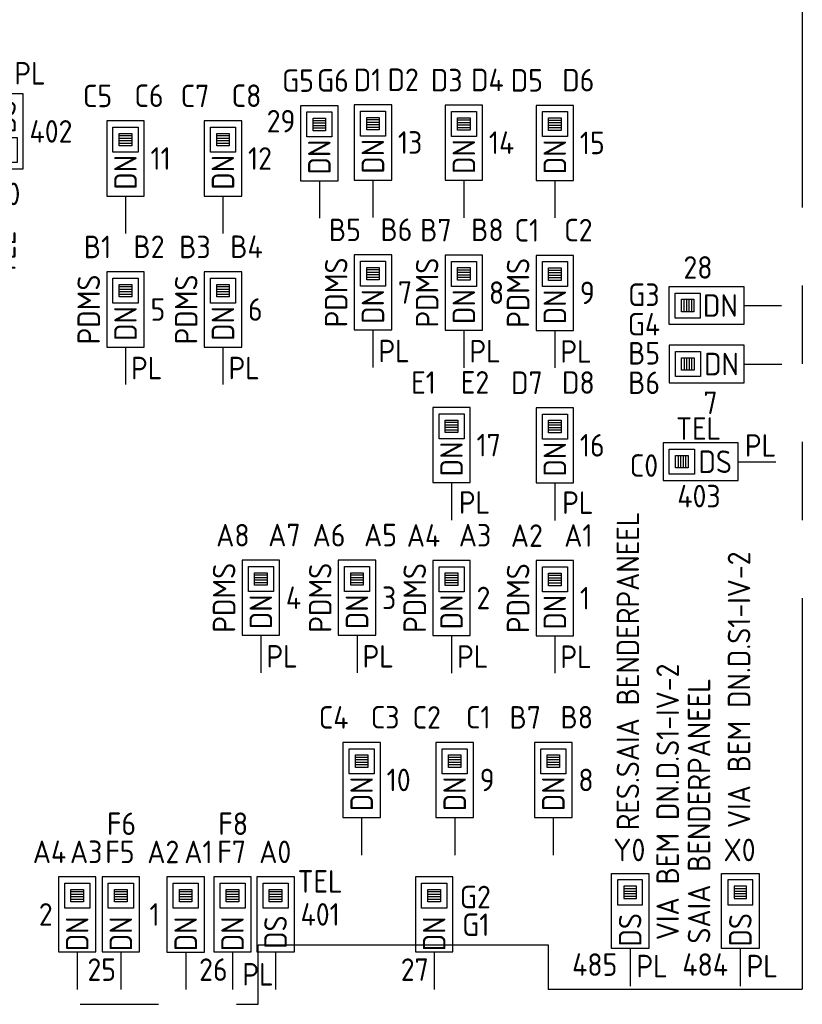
# Model space of a CAD drawing. Header units: millimetres. Extents: x 4336 to 79204, y -9688 to 63134.
# Tile 13 of 38: x 34466 to 40720, y 7797 to 15666. Entities that reach past the tile are written whole.
import ezdxf
from ezdxf.enums import TextEntityAlignment as Align

# ---------------------------------------------------------------- set-up
doc = ezdxf.new("R2010")
doc.units = ezdxf.units.MM
doc.header["$LTSCALE"] = 100
doc.linetypes.add('B0801', pattern=[62.5, 31.25, -6.25, 6.25, -6.25, 6.25, -6.25])
doc.layers.get('0').update_dxf_attribs({"linetype": 'CONTINUOUS'})
for name, color, linetype in [('DBTA GRO_ATTRIB', 2, 'CONTINUOUS'), ('EB6441--_ATTRIB', 2, 'CONTINUOUS'), ('EB6445--_ATTRIB', 2, 'CONTINUOUS'), ('EL631005_KSTSCH', 6, 'B0801'), ('EL6441--_DATACOM', 3, 'CONTINUOUS'), ('EL6445--_DATANET', 3, 'CONTINUOUS')]:
    doc.layers.add(name, color=color, linetype=linetype)
doc.styles.add('NORATT', font='isocp.shx')

# ---------------------------------------------------------------- blocks, each defined once
blk = doc.blocks.new('EA644502')
for p, q in [((-1.5, 6), (-1.5, 0)), ((1.5, 6), (-1.5, 6)), ((1.5, 0), (1.5, 6)), ((-1.5, 0), (1.5, 0))]:
    blk.add_line(p, q)
at = {"color": 1}
for p, q in [((-1, 5.5), (1, 5.5)), ((-1, 3.5), (-1, 5.5)), ((-0.5, 5), (0.5, 5)), ((-0.5, 4), (-0.5, 5)), ((0.5, 4.8), (-0.5, 4.8)), ((0.5, 5), (0.5, 4)), ((1, 5.5), (1, 3.5)), ((0.5, 4.6), (-0.5, 4.6)), ((0.5, 4.4), (-0.5, 4.4)), ((0.5, 4.2), (-0.5, 4.2)), ((0.5, 4), (-0.5, 4)), ((1, 3.5), (-1, 3.5))]:
    blk.add_line(p, q, dxfattribs=at)
at = {"color": 2}
blk.add_line((0, 0), (0, -3), dxfattribs=at)
at = {"style": 'NORATT', "flags": 8}
for tag, p in [('NUMMERA', (-1.5, 8)), ('NUMMERB', (1.5, 8))]:
    blk.add_attdef(tag, text='', height=1.8, rotation=90, dxfattribs=at).set_placement(p, align=Align.MIDDLE_CENTER)
blk.add_attdef('CODE', text='', height=1.8, rotation=90, dxfattribs=at).set_placement((0, 0.5), align=Align.MIDDLE_LEFT)
at = {"style": 'NORATT', "flags": 9}
for tag, p in [('VERD', (0, 4)), ('PATCHSTR', (0, 4)), ('PANEEL', (0, 4)), ('NUMMER', (6, 3)), ('HOOGTE', (-3, 2)), ('TYPE', (0, -2.5)), ('FABR', (0, -2.5)), ('PCODE', (0, -3)), ('PVERS', (0, -3)), ('PDATE', (0, -3))]:
    blk.add_attdef(tag, text='', height=1.8, dxfattribs=at).set_placement(p, align=Align.BOTTOM_LEFT)
for tag, p in [('NUMMERAP', (8, 1.5)), ('NUMMERBP', (8, -1.5))]:
    blk.add_attdef(tag, text='', height=1.8, dxfattribs=at).set_placement(p, align=Align.MIDDLE_CENTER)

msp = doc.modelspace()

# ---------------------------------------------------------------- linework, layer by layer
at = {"layer": 'EL631005_KSTSCH'}
for p, q in [((36372.3, 8271.2), (38690.8, 8271.2)), ((38690.8, 8271.2), (38690.8, 7916.2))]:
    msp.add_line(p, q, dxfattribs=at)
for points in [[(30625, 23550.7), (30625, 23550.7), (30625, 20824.9), (31200, 20824.9), (31200, 7796.6), (36372.3, 7796.6), (36372.3, 8271.2)], [(40720.3, 23541.4), (40720.3, 7916.3), (38690.8, 7916.2)]]:
    msp.add_lwpolyline(points, dxfattribs=at)

# ---------------------------------------------------------------- block references
at = {"layer": 'EL6441--_DATACOM'}
ref = msp.add_blockref('EA644502', (34345.2, 15073.6), dxfattribs=dict(at, xscale=100, yscale=100, zscale=100, rotation=180))
ref.add_attrib('CODE', 'DS', dxfattribs={"layer": 'EB6445--_ATTRIB', "color": 1, "height": 180, "rotation": 90, "style": 'NORATT', "flags": 8}).set_placement((34345.2, 15023.6), align=Align.MIDDLE_RIGHT)
ref.add_attrib('NUMMERA', 'B0', dxfattribs={"layer": 'DBTA GRO_ATTRIB', "color": 1, "height": 180, "style": 'NORATT', "flags": 8}).set_placement((34347.6, 14273.6), align=Align.MIDDLE_CENTER)
ref.add_attrib('HOOGTE', 'PL', dxfattribs={"layer": 'EB6445--_ATTRIB', "color": 1, "height": 180, "style": 'NORATT', "flags": 8}).set_placement((34423.7, 15093.9), align=Align.BOTTOM_LEFT)
ref.add_attrib('FABR', 'TEL', dxfattribs={"layer": 'EB6445--_ATTRIB', "color": 1, "height": 180, "rotation": 90, "style": 'NORATT', "flags": 8}).set_placement((34343.5, 13799.9), align=Align.MIDDLE_CENTER)
ref.add_attrib('TYPE', '402', dxfattribs={"layer": 'EB6445--_ATTRIB', "color": 1, "height": 180, "style": 'NORATT', "flags": 8}).set_placement((34545.2, 14773.6), align=Align.MIDDLE_LEFT)
ref = msp.add_blockref('EA644502', (36861, 14379), dxfattribs=dict(at, xscale=100, yscale=100, zscale=100))
ref.add_attrib('CODE', 'DN', dxfattribs={"layer": 'EB6441--_ATTRIB', "color": 1, "height": 180, "rotation": 90, "style": 'NORATT', "flags": 8}).set_placement((36861, 14429), align=Align.MIDDLE_LEFT)
ref.add_attrib('NUMMERA', 'G5', dxfattribs={"layer": 'EB6441--_ATTRIB', "color": 1, "height": 180, "style": 'NORATT', "flags": 8}).set_placement((36690.2, 15179), align=Align.MIDDLE_CENTER)
ref.add_attrib('NUMMERB', 'G6', dxfattribs={"layer": 'EB6441--_ATTRIB', "color": 1, "height": 180, "style": 'NORATT', "flags": 8}).set_placement((36969, 15180.6), align=Align.MIDDLE_CENTER)
ref.add_attrib('TYPE', '29', dxfattribs={"layer": 'EB6441--_ATTRIB', "color": 1, "height": 180, "style": 'NORATT', "flags": 8}).set_placement((36440.1, 14855), align=Align.MIDDLE_LEFT)
ref = msp.add_blockref('EA644502', (37289.2, 14384.7), dxfattribs=dict(at, xscale=100, yscale=100, zscale=100))
ref.add_attrib('CODE', 'DN', dxfattribs={"layer": 'EB6441--_ATTRIB', "color": 1, "height": 180, "rotation": 90, "style": 'NORATT', "flags": 8}).set_placement((37289.2, 14434.7), align=Align.MIDDLE_LEFT)
ref.add_attrib('NUMMERA', 'D1', dxfattribs={"layer": 'EB6441--_ATTRIB', "color": 1, "height": 180, "style": 'NORATT', "flags": 8}).set_placement((37246.4, 15184.7), align=Align.MIDDLE_CENTER)
ref.add_attrib('NUMMERB', 'D2', dxfattribs={"layer": 'EB6441--_ATTRIB', "color": 1, "height": 180, "style": 'NORATT', "flags": 8}).set_placement((37530.8, 15186.2), align=Align.MIDDLE_CENTER)
ref.add_attrib('TYPE', '13', dxfattribs={"layer": 'EB6441--_ATTRIB', "color": 1, "height": 180, "style": 'NORATT', "flags": 8}).set_placement((37489.2, 14684.7), align=Align.MIDDLE_LEFT)
ref = msp.add_blockref('EA644502', (38016, 14383), dxfattribs=dict(at, xscale=100, yscale=100, zscale=100))
ref.add_attrib('CODE', 'DN', dxfattribs={"layer": 'EB6441--_ATTRIB', "color": 1, "height": 180, "rotation": 90, "style": 'NORATT', "flags": 8}).set_placement((38016, 14433), align=Align.MIDDLE_LEFT)
ref.add_attrib('NUMMERA', 'D3', dxfattribs={"layer": 'EB6441--_ATTRIB', "color": 1, "height": 180, "style": 'NORATT', "flags": 8}).set_placement((37878.8, 15183), align=Align.MIDDLE_CENTER)
ref.add_attrib('NUMMERB', 'D4', dxfattribs={"layer": 'EB6441--_ATTRIB', "color": 1, "height": 180, "style": 'NORATT', "flags": 8}).set_placement((38203.9, 15184.5), align=Align.MIDDLE_CENTER)
ref.add_attrib('TYPE', '14', dxfattribs={"layer": 'EB6441--_ATTRIB', "color": 1, "height": 180, "style": 'NORATT', "flags": 8}).set_placement((38216, 14683), align=Align.MIDDLE_LEFT)
ref = msp.add_blockref('EA644502', (38742.9, 14381.3), dxfattribs=dict(at, xscale=100, yscale=100, zscale=100))
ref.add_attrib('CODE', 'DN', dxfattribs={"layer": 'EB6441--_ATTRIB', "color": 1, "height": 180, "rotation": 90, "style": 'NORATT', "flags": 8}).set_placement((38742.9, 14431.3), align=Align.MIDDLE_LEFT)
ref.add_attrib('NUMMERA', 'D5', dxfattribs={"layer": 'EB6441--_ATTRIB', "color": 1, "height": 180, "style": 'NORATT', "flags": 8}).set_placement((38519.2, 15181.3), align=Align.MIDDLE_CENTER)
ref.add_attrib('NUMMERB', 'D6', dxfattribs={"layer": 'EB6441--_ATTRIB', "color": 1, "height": 180, "style": 'NORATT', "flags": 8}).set_placement((38930.7, 15182.9), align=Align.MIDDLE_CENTER)
ref.add_attrib('TYPE', '15', dxfattribs={"layer": 'EB6441--_ATTRIB', "color": 1, "height": 180, "style": 'NORATT', "flags": 8}).set_placement((38942.9, 14681.3), align=Align.MIDDLE_LEFT)
ref = msp.add_blockref('EA644502', (35312, 14256.9), dxfattribs=dict(at, xscale=100, yscale=100, zscale=100))
ref.add_attrib('CODE', 'DN', dxfattribs={"layer": 'DBTA GRO_ATTRIB', "color": 1, "height": 180, "rotation": 90, "style": 'NORATT', "flags": 8}).set_placement((35312, 14306.9), align=Align.MIDDLE_LEFT)
ref.add_attrib('NUMMERA', 'C5', dxfattribs={"layer": 'DBTA GRO_ATTRIB', "color": 1, "height": 180, "style": 'NORATT', "flags": 8}).set_placement((35088.3, 15056.9), align=Align.MIDDLE_CENTER)
ref.add_attrib('NUMMERB', 'C6', dxfattribs={"layer": 'DBTA GRO_ATTRIB', "color": 1, "height": 180, "style": 'NORATT', "flags": 8}).set_placement((35499.8, 15058.5), align=Align.MIDDLE_CENTER)
ref.add_attrib('TYPE', '11', dxfattribs={"layer": 'DBTA GRO_ATTRIB', "color": 1, "height": 180, "style": 'NORATT', "flags": 8}).set_placement((35512, 14556.9), align=Align.MIDDLE_LEFT)
ref = msp.add_blockref('EA644502', (36090.9, 14256.9), dxfattribs=dict(at, xscale=100, yscale=100, zscale=100))
ref.add_attrib('CODE', 'DN', dxfattribs={"layer": 'DBTA GRO_ATTRIB', "color": 1, "height": 180, "rotation": 90, "style": 'NORATT', "flags": 8}).set_placement((36090.9, 14306.9), align=Align.MIDDLE_LEFT)
ref.add_attrib('NUMMERA', 'C7', dxfattribs={"layer": 'DBTA GRO_ATTRIB', "color": 1, "height": 180, "style": 'NORATT', "flags": 8}).set_placement((35867.2, 15056.9), align=Align.MIDDLE_CENTER)
ref.add_attrib('NUMMERB', 'C8', dxfattribs={"layer": 'DBTA GRO_ATTRIB', "color": 1, "height": 180, "style": 'NORATT', "flags": 8}).set_placement((36278.7, 15058.5), align=Align.MIDDLE_CENTER)
ref.add_attrib('TYPE', '12', dxfattribs={"layer": 'DBTA GRO_ATTRIB', "color": 1, "height": 180, "style": 'NORATT', "flags": 8}).set_placement((36290.9, 14556.9), align=Align.MIDDLE_LEFT)
ref = msp.add_blockref('EA644502', (37289.2, 13186.2), dxfattribs=dict(at, xscale=100, yscale=100, zscale=100))
ref.add_attrib('CODE', 'DN', dxfattribs={"layer": 'EB6441--_ATTRIB', "color": 1, "height": 180, "rotation": 90, "style": 'NORATT', "flags": 8}).set_placement((37289.2, 13235.2), align=Align.MIDDLE_LEFT)
ref.add_attrib('NUMMERA', 'B5', dxfattribs={"layer": 'EB6441--_ATTRIB', "color": 1, "height": 180, "style": 'NORATT', "flags": 8}).set_placement((37065.5, 13986.2), align=Align.MIDDLE_CENTER)
ref.add_attrib('NUMMERB', 'B6', dxfattribs={"layer": 'EB6441--_ATTRIB', "color": 1, "height": 180, "style": 'NORATT', "flags": 8}).set_placement((37477, 13987.7), align=Align.MIDDLE_CENTER)
ref.add_attrib('HOOGTE', 'PL', dxfattribs={"layer": 'EB6441--_ATTRIB', "color": 1, "height": 180, "style": 'NORATT', "flags": 8}).set_placement((37333.7, 12874.1), align=Align.BOTTOM_LEFT)
ref.add_attrib('FABR', 'PDMS', dxfattribs={"layer": 'EB6441--_ATTRIB', "color": 1, "height": 180, "rotation": 90, "style": 'NORATT', "flags": 8}).set_placement((37139.2, 13486.2), align=Align.BOTTOM_CENTER)
ref.add_attrib('TYPE', '7', dxfattribs={"layer": 'EB6441--_ATTRIB', "color": 1, "height": 180, "style": 'NORATT', "flags": 8}).set_placement((37489.2, 13486.2), align=Align.MIDDLE_LEFT)
ref = msp.add_blockref('EA644502', (38016, 13184.5), dxfattribs=dict(at, xscale=100, yscale=100, zscale=100))
ref.add_attrib('CODE', 'DN', dxfattribs={"layer": 'EB6441--_ATTRIB', "color": 1, "height": 180, "rotation": 90, "style": 'NORATT', "flags": 8}).set_placement((38016, 13233.5), align=Align.MIDDLE_LEFT)
ref.add_attrib('NUMMERA', 'B7', dxfattribs={"layer": 'EB6441--_ATTRIB', "color": 1, "height": 180, "style": 'NORATT', "flags": 8}).set_placement((37792.3, 13984.5), align=Align.MIDDLE_CENTER)
ref.add_attrib('NUMMERB', 'B8', dxfattribs={"layer": 'EB6441--_ATTRIB', "color": 1, "height": 180, "style": 'NORATT', "flags": 8}).set_placement((38203.9, 13986.1), align=Align.MIDDLE_CENTER)
ref.add_attrib('HOOGTE', 'PL', dxfattribs={"layer": 'EB6441--_ATTRIB', "color": 1, "height": 180, "style": 'NORATT', "flags": 8}).set_placement((38060.5, 12872.4), align=Align.BOTTOM_LEFT)
ref.add_attrib('FABR', 'PDMS', dxfattribs={"layer": 'EB6441--_ATTRIB', "color": 1, "height": 180, "rotation": 90, "style": 'NORATT', "flags": 8}).set_placement((37866, 13484.5), align=Align.BOTTOM_CENTER)
ref.add_attrib('TYPE', '8', dxfattribs={"layer": 'EB6441--_ATTRIB', "color": 1, "height": 180, "style": 'NORATT', "flags": 8}).set_placement((38216, 13484.5), align=Align.MIDDLE_LEFT)
ref = msp.add_blockref('EA644502', (38742.9, 13182.8), dxfattribs=dict(at, xscale=100, yscale=100, zscale=100))
ref.add_attrib('CODE', 'DN', dxfattribs={"layer": 'EB6441--_ATTRIB', "color": 1, "height": 180, "rotation": 90, "style": 'NORATT', "flags": 8}).set_placement((38742.9, 13231.9), align=Align.MIDDLE_LEFT)
ref.add_attrib('NUMMERA', 'C1', dxfattribs={"layer": 'EB6441--_ATTRIB', "color": 1, "height": 180, "style": 'NORATT', "flags": 8}).set_placement((38519.2, 13982.8), align=Align.MIDDLE_CENTER)
ref.add_attrib('NUMMERB', 'C2', dxfattribs={"layer": 'EB6441--_ATTRIB', "color": 1, "height": 180, "style": 'NORATT', "flags": 8}).set_placement((38930.7, 13984.4), align=Align.MIDDLE_CENTER)
ref.add_attrib('HOOGTE', 'PL', dxfattribs={"layer": 'EB6441--_ATTRIB', "color": 1, "height": 180, "style": 'NORATT', "flags": 8}).set_placement((38787.3, 12870.7), align=Align.BOTTOM_LEFT)
ref.add_attrib('FABR', 'PDMS', dxfattribs={"layer": 'EB6441--_ATTRIB', "color": 1, "height": 180, "rotation": 90, "style": 'NORATT', "flags": 8}).set_placement((38592.9, 13482.8), align=Align.BOTTOM_CENTER)
ref.add_attrib('TYPE', '9', dxfattribs={"layer": 'EB6441--_ATTRIB', "color": 1, "height": 180, "style": 'NORATT', "flags": 8}).set_placement((38942.9, 13482.8), align=Align.MIDDLE_LEFT)
ref = msp.add_blockref('EA644502', (35312, 13049.8), dxfattribs=dict(at, xscale=100, yscale=100, zscale=100))
ref.add_attrib('CODE', 'DN', dxfattribs={"layer": 'EB6441--_ATTRIB', "color": 1, "height": 180, "rotation": 90, "style": 'NORATT', "flags": 8}).set_placement((35312, 13098.9), align=Align.MIDDLE_LEFT)
ref.add_attrib('NUMMERA', 'B1', dxfattribs={"layer": 'EB6441--_ATTRIB', "color": 1, "height": 180, "style": 'NORATT', "flags": 8}).set_placement((35088.3, 13849.8), align=Align.MIDDLE_CENTER)
ref.add_attrib('NUMMERB', 'B2', dxfattribs={"layer": 'EB6441--_ATTRIB', "color": 1, "height": 180, "style": 'NORATT', "flags": 8}).set_placement((35499.8, 13851.4), align=Align.MIDDLE_CENTER)
ref.add_attrib('HOOGTE', 'PL', dxfattribs={"layer": 'EB6441--_ATTRIB', "color": 1, "height": 180, "style": 'NORATT', "flags": 8}).set_placement((35356.5, 12737.8), align=Align.BOTTOM_LEFT)
ref.add_attrib('FABR', 'PDMS', dxfattribs={"layer": 'EB6441--_ATTRIB', "color": 1, "height": 180, "rotation": 90, "style": 'NORATT', "flags": 8}).set_placement((35162, 13349.8), align=Align.BOTTOM_CENTER)
ref.add_attrib('TYPE', '5', dxfattribs={"layer": 'EB6441--_ATTRIB', "color": 1, "height": 180, "style": 'NORATT', "flags": 8}).set_placement((35512, 13349.8), align=Align.MIDDLE_LEFT)
ref = msp.add_blockref('EA644502', (36090.9, 13049.8), dxfattribs=dict(at, xscale=100, yscale=100, zscale=100))
ref.add_attrib('CODE', 'DN', dxfattribs={"layer": 'EB6441--_ATTRIB', "color": 1, "height": 180, "rotation": 90, "style": 'NORATT', "flags": 8}).set_placement((36090.9, 13098.9), align=Align.MIDDLE_LEFT)
ref.add_attrib('NUMMERA', 'B3', dxfattribs={"layer": 'EB6441--_ATTRIB', "color": 1, "height": 180, "style": 'NORATT', "flags": 8}).set_placement((35867.2, 13849.8), align=Align.MIDDLE_CENTER)
ref.add_attrib('NUMMERB', 'B4', dxfattribs={"layer": 'EB6441--_ATTRIB', "color": 1, "height": 180, "style": 'NORATT', "flags": 8}).set_placement((36278.7, 13851.4), align=Align.MIDDLE_CENTER)
ref.add_attrib('HOOGTE', 'PL', dxfattribs={"layer": 'EB6441--_ATTRIB', "color": 1, "height": 180, "style": 'NORATT', "flags": 8}).set_placement((36135.3, 12737.8), align=Align.BOTTOM_LEFT)
ref.add_attrib('FABR', 'PDMS', dxfattribs={"layer": 'EB6441--_ATTRIB', "color": 1, "height": 180, "rotation": 90, "style": 'NORATT', "flags": 8}).set_placement((35940.9, 13349.8), align=Align.BOTTOM_CENTER)
ref.add_attrib('TYPE', '6', dxfattribs={"layer": 'EB6441--_ATTRIB', "color": 1, "height": 180, "style": 'NORATT', "flags": 8}).set_placement((36290.9, 13349.8), align=Align.MIDDLE_LEFT)
ref = msp.add_blockref('EA644502', (40254.6, 13381.6), dxfattribs=dict(at, xscale=100, yscale=100, zscale=100, rotation=90))
ref.add_attrib('CODE', 'DN', dxfattribs={"layer": 'DBTA GRO_ATTRIB', "color": 1, "height": 180, "style": 'NORATT', "flags": 8}).set_placement((40204.6, 13381.6), align=Align.MIDDLE_RIGHT)
ref.add_attrib('NUMMERA', 'G3', dxfattribs={"layer": 'DBTA GRO_ATTRIB', "color": 1, "height": 180, "style": 'NORATT', "flags": 8}).set_placement((39454.6, 13467.9), align=Align.MIDDLE_CENTER)
ref.add_attrib('NUMMERB', 'G4', dxfattribs={"layer": 'DBTA GRO_ATTRIB', "color": 1, "height": 180, "style": 'NORATT', "flags": 8}).set_placement((39454.6, 13232.2), align=Align.MIDDLE_CENTER)
ref.add_attrib('TYPE', '28', dxfattribs={"layer": 'DBTA GRO_ATTRIB', "color": 1, "height": 180, "style": 'NORATT', "flags": 8}).set_placement((39770.4, 13686), align=Align.MIDDLE_LEFT)
ref = msp.add_blockref('EA644502', (40256.1, 12913.7), dxfattribs=dict(at, xscale=100, yscale=100, zscale=100, rotation=90))
ref.add_attrib('CODE', 'DN', dxfattribs={"layer": 'DBTA GRO_ATTRIB', "color": 1, "height": 180, "style": 'NORATT', "flags": 8}).set_placement((40214.2, 12913.7), align=Align.MIDDLE_RIGHT)
ref.add_attrib('NUMMERA', 'B5', dxfattribs={"layer": 'DBTA GRO_ATTRIB', "color": 1, "height": 180, "style": 'NORATT', "flags": 8}).set_placement((39456.1, 13000), align=Align.MIDDLE_CENTER)
ref.add_attrib('NUMMERB', 'B6', dxfattribs={"layer": 'DBTA GRO_ATTRIB', "color": 1, "height": 180, "style": 'NORATT', "flags": 8}).set_placement((39456.1, 12764.3), align=Align.MIDDLE_CENTER)
ref.add_attrib('TYPE', '7', dxfattribs={"layer": 'DBTA GRO_ATTRIB', "color": 1, "height": 180, "style": 'NORATT', "flags": 8}).set_placement((39930.1, 12604.3), align=Align.MIDDLE_LEFT)
ref = msp.add_blockref('EA644502', (37917.2, 11966.1), dxfattribs=dict(at, xscale=100, yscale=100, zscale=100))
ref.add_attrib('CODE', 'DN', dxfattribs={"layer": 'EB6441--_ATTRIB', "color": 1, "height": 180, "rotation": 90, "style": 'NORATT', "flags": 8}).set_placement((37917.2, 12016.1), align=Align.MIDDLE_LEFT)
ref.add_attrib('NUMMERA', 'E1', dxfattribs={"layer": 'EB6441--_ATTRIB', "color": 1, "height": 180, "style": 'NORATT', "flags": 8}).set_placement((37693.4, 12766.1), align=Align.MIDDLE_CENTER)
ref.add_attrib('NUMMERB', 'E2', dxfattribs={"layer": 'EB6441--_ATTRIB', "color": 1, "height": 180, "style": 'NORATT', "flags": 8}).set_placement((38105, 12767.6), align=Align.MIDDLE_CENTER)
ref.add_attrib('HOOGTE', 'PL', dxfattribs={"layer": 'EB6441--_ATTRIB', "color": 1, "height": 180, "style": 'NORATT', "flags": 8}).set_placement((37976, 11663.4), align=Align.BOTTOM_LEFT)
ref.add_attrib('TYPE', '17', dxfattribs={"layer": 'EB6441--_ATTRIB', "color": 1, "height": 180, "style": 'NORATT', "flags": 8}).set_placement((38117.2, 12266.1), align=Align.MIDDLE_LEFT)
ref = msp.add_blockref('EA644502', (38742.9, 11964.4), dxfattribs=dict(at, xscale=100, yscale=100, zscale=100))
ref.add_attrib('CODE', 'DN', dxfattribs={"layer": 'EB6441--_ATTRIB', "color": 1, "height": 180, "rotation": 90, "style": 'NORATT', "flags": 8}).set_placement((38742.9, 12014.4), align=Align.MIDDLE_LEFT)
ref.add_attrib('NUMMERA', 'D7', dxfattribs={"layer": 'EB6441--_ATTRIB', "color": 1, "height": 180, "style": 'NORATT', "flags": 8}).set_placement((38519.2, 12764.4), align=Align.MIDDLE_CENTER)
ref.add_attrib('NUMMERB', 'D8', dxfattribs={"layer": 'EB6441--_ATTRIB', "color": 1, "height": 180, "style": 'NORATT', "flags": 8}).set_placement((38930.7, 12766), align=Align.MIDDLE_CENTER)
ref.add_attrib('HOOGTE', 'PL', dxfattribs={"layer": 'EB6441--_ATTRIB', "color": 1, "height": 180, "style": 'NORATT', "flags": 8}).set_placement((38801.7, 11661.7), align=Align.BOTTOM_LEFT)
ref.add_attrib('TYPE', '16', dxfattribs={"layer": 'EB6441--_ATTRIB', "color": 1, "height": 180, "style": 'NORATT', "flags": 8}).set_placement((38942.9, 12264.4), align=Align.MIDDLE_LEFT)
ref = msp.add_blockref('EA644502', (40207.7, 12133.2), dxfattribs=dict(at, xscale=100, yscale=100, zscale=100, rotation=90))
ref.add_attrib('CODE', 'DS', dxfattribs={"layer": 'DBTA GRO_ATTRIB', "color": 1, "height": 180, "style": 'NORATT', "flags": 8}).set_placement((40157.7, 12133.2), align=Align.MIDDLE_RIGHT)
ref.add_attrib('NUMMERA', 'C0', dxfattribs={"layer": 'DBTA GRO_ATTRIB', "color": 1, "height": 180, "rotation": 359.50481, "style": 'NORATT', "oblique": 360, "flags": 8}).set_placement((39454.8, 12102.7), align=Align.MIDDLE_CENTER)
ref.add_attrib('HOOGTE', 'PL', dxfattribs={"layer": 'DBTA GRO_ATTRIB', "color": 1, "height": 180, "style": 'NORATT', "flags": 8}).set_placement((40261.6, 12119.4), align=Align.BOTTOM_LEFT)
ref.add_attrib('FABR', 'TEL', dxfattribs={"layer": 'DBTA GRO_ATTRIB', "color": 1, "height": 180, "style": 'NORATT', "flags": 8}).set_placement((39711.6, 12254.4), align=Align.BOTTOM_LEFT)
ref.add_attrib('TYPE', '403', dxfattribs={"layer": 'DBTA GRO_ATTRIB', "color": 1, "height": 180, "style": 'NORATT', "flags": 8}).set_placement((39721.6, 11858.4), align=Align.MIDDLE_LEFT)
ref = msp.add_blockref('EA644502', (36393.8, 10745.9), dxfattribs=dict(at, xscale=100, yscale=100, zscale=100))
ref.add_attrib('CODE', 'DN', dxfattribs={"layer": 'EB6441--_ATTRIB', "color": 1, "height": 180, "rotation": 90, "style": 'NORATT', "flags": 8}).set_placement((36393.8, 10795), align=Align.MIDDLE_LEFT)
ref.add_attrib('NUMMERA', 'A8', dxfattribs={"layer": 'EB6441--_ATTRIB', "color": 1, "height": 180, "style": 'NORATT', "flags": 8}).set_placement((36170, 11545.9), align=Align.MIDDLE_CENTER)
ref.add_attrib('NUMMERB', 'A7', dxfattribs={"layer": 'EB6441--_ATTRIB', "color": 1, "height": 180, "style": 'NORATT', "flags": 8}).set_placement((36581.6, 11547.5), align=Align.MIDDLE_CENTER)
ref.add_attrib('HOOGTE', 'PL', dxfattribs={"layer": 'EB6441--_ATTRIB', "color": 1, "height": 180, "style": 'NORATT', "flags": 8}).set_placement((36438.2, 10433.9), align=Align.BOTTOM_LEFT)
ref.add_attrib('FABR', 'PDMS', dxfattribs={"layer": 'EB6441--_ATTRIB', "color": 1, "height": 180, "rotation": 90, "style": 'NORATT', "flags": 8}).set_placement((36243.8, 11045.9), align=Align.BOTTOM_CENTER)
ref.add_attrib('TYPE', '4', dxfattribs={"layer": 'EB6441--_ATTRIB', "color": 1, "height": 180, "style": 'NORATT', "flags": 8}).set_placement((36593.8, 11045.9), align=Align.MIDDLE_LEFT)
ref = msp.add_blockref('EA644502', (37162, 10745.9), dxfattribs=dict(at, xscale=100, yscale=100, zscale=100))
ref.add_attrib('CODE', 'DN', dxfattribs={"layer": 'EB6441--_ATTRIB', "color": 1, "height": 180, "rotation": 90, "style": 'NORATT', "flags": 8}).set_placement((37162, 10795), align=Align.MIDDLE_LEFT)
ref.add_attrib('NUMMERA', 'A6', dxfattribs={"layer": 'EB6441--_ATTRIB', "color": 1, "height": 180, "style": 'NORATT', "flags": 8}).set_placement((36938.3, 11545.9), align=Align.MIDDLE_CENTER)
ref.add_attrib('NUMMERB', 'A5', dxfattribs={"layer": 'EB6441--_ATTRIB', "color": 1, "height": 180, "style": 'NORATT', "flags": 8}).set_placement((37349.9, 11547.5), align=Align.MIDDLE_CENTER)
ref.add_attrib('HOOGTE', 'PL', dxfattribs={"layer": 'EB6441--_ATTRIB', "color": 1, "height": 180, "style": 'NORATT', "flags": 8}).set_placement((37206.5, 10433.9), align=Align.BOTTOM_LEFT)
ref.add_attrib('FABR', 'PDMS', dxfattribs={"layer": 'EB6441--_ATTRIB', "color": 1, "height": 180, "rotation": 90, "style": 'NORATT', "flags": 8}).set_placement((37012, 11045.9), align=Align.BOTTOM_CENTER)
ref.add_attrib('TYPE', '3', dxfattribs={"layer": 'EB6441--_ATTRIB', "color": 1, "height": 180, "style": 'NORATT', "flags": 8}).set_placement((37362, 11045.9), align=Align.MIDDLE_LEFT)
ref = msp.add_blockref('EA644502', (37917.2, 10744.2), dxfattribs=dict(at, xscale=100, yscale=100, zscale=100))
ref.add_attrib('CODE', 'DN', dxfattribs={"layer": 'EB6441--_ATTRIB', "color": 1, "height": 180, "rotation": 90, "style": 'NORATT', "flags": 8}).set_placement((37917.2, 10793.3), align=Align.MIDDLE_LEFT)
ref.add_attrib('NUMMERA', 'A4', dxfattribs={"layer": 'EB6441--_ATTRIB', "color": 1, "height": 180, "style": 'NORATT', "flags": 8}).set_placement((37693.4, 11544.2), align=Align.MIDDLE_CENTER)
ref.add_attrib('NUMMERB', 'A3', dxfattribs={"layer": 'EB6441--_ATTRIB', "color": 1, "height": 180, "style": 'NORATT', "flags": 8}).set_placement((38105, 11545.8), align=Align.MIDDLE_CENTER)
ref.add_attrib('HOOGTE', 'PL', dxfattribs={"layer": 'EB6441--_ATTRIB', "color": 1, "height": 180, "style": 'NORATT', "flags": 8}).set_placement((37961.6, 10432.2), align=Align.BOTTOM_LEFT)
ref.add_attrib('FABR', 'PDMS', dxfattribs={"layer": 'EB6441--_ATTRIB', "color": 1, "height": 180, "rotation": 90, "style": 'NORATT', "flags": 8}).set_placement((37767.2, 11044.2), align=Align.BOTTOM_CENTER)
ref.add_attrib('TYPE', '2', dxfattribs={"layer": 'EB6441--_ATTRIB', "color": 1, "height": 180, "style": 'NORATT', "flags": 8}).set_placement((38117.2, 11044.2), align=Align.MIDDLE_LEFT)
ref = msp.add_blockref('EA644502', (38742.9, 10742.6), dxfattribs=dict(at, xscale=100, yscale=100, zscale=100))
ref.add_attrib('CODE', 'DN', dxfattribs={"layer": 'EB6441--_ATTRIB', "color": 1, "height": 180, "rotation": 90, "style": 'NORATT', "flags": 8}).set_placement((38742.9, 10791.6), align=Align.MIDDLE_LEFT)
ref.add_attrib('NUMMERA', 'A2', dxfattribs={"layer": 'EB6441--_ATTRIB', "color": 1, "height": 180, "style": 'NORATT', "flags": 8}).set_placement((38519.2, 11542.6), align=Align.MIDDLE_CENTER)
ref.add_attrib('NUMMERB', 'A1', dxfattribs={"layer": 'EB6441--_ATTRIB', "color": 1, "height": 180, "style": 'NORATT', "flags": 8}).set_placement((38930.7, 11544.1), align=Align.MIDDLE_CENTER)
ref.add_attrib('HOOGTE', 'PL', dxfattribs={"layer": 'EB6441--_ATTRIB', "color": 1, "height": 180, "style": 'NORATT', "flags": 8}).set_placement((38787.3, 10430.5), align=Align.BOTTOM_LEFT)
ref.add_attrib('FABR', 'PDMS', dxfattribs={"layer": 'EB6441--_ATTRIB', "color": 1, "height": 180, "rotation": 90, "style": 'NORATT', "flags": 8}).set_placement((38592.9, 11042.6), align=Align.BOTTOM_CENTER)
ref.add_attrib('TYPE', '1', dxfattribs={"layer": 'EB6441--_ATTRIB', "color": 1, "height": 180, "style": 'NORATT', "flags": 8}).set_placement((38942.9, 11042.6), align=Align.MIDDLE_LEFT)
ref = msp.add_blockref('EA644502', (37199, 9289.8), dxfattribs=dict(at, xscale=100, yscale=100, zscale=100))
ref.add_attrib('CODE', 'DN', dxfattribs={"layer": 'DBTA GRO_ATTRIB', "color": 1, "height": 180, "rotation": 90, "style": 'NORATT', "flags": 8}).set_placement((37199, 9339.8), align=Align.MIDDLE_LEFT)
ref.add_attrib('NUMMERA', 'C4', dxfattribs={"layer": 'DBTA GRO_ATTRIB', "color": 1, "height": 180, "style": 'NORATT', "flags": 8}).set_placement((36975.3, 10089.8), align=Align.MIDDLE_CENTER)
ref.add_attrib('NUMMERB', 'C3', dxfattribs={"layer": 'DBTA GRO_ATTRIB', "color": 1, "height": 180, "style": 'NORATT', "flags": 8}).set_placement((37386.8, 10091.3), align=Align.MIDDLE_CENTER)
ref.add_attrib('TYPE', '10', dxfattribs={"layer": 'DBTA GRO_ATTRIB', "color": 1, "height": 180, "style": 'NORATT', "flags": 8}).set_placement((37399, 9589.8), align=Align.MIDDLE_LEFT)
ref = msp.add_blockref('EA644502', (37942.7, 9289.8), dxfattribs=dict(at, xscale=100, yscale=100, zscale=100))
ref.add_attrib('CODE', 'DN', dxfattribs={"layer": 'DBTA GRO_ATTRIB', "color": 1, "height": 180, "rotation": 90, "style": 'NORATT', "flags": 8}).set_placement((37942.7, 9339.8), align=Align.MIDDLE_LEFT)
ref.add_attrib('NUMMERA', 'C2', dxfattribs={"layer": 'DBTA GRO_ATTRIB', "color": 1, "height": 180, "style": 'NORATT', "flags": 8}).set_placement((37719, 10089.8), align=Align.MIDDLE_CENTER)
ref.add_attrib('NUMMERB', 'C1', dxfattribs={"layer": 'DBTA GRO_ATTRIB', "color": 1, "height": 180, "style": 'NORATT', "flags": 8}).set_placement((38130.5, 10091.3), align=Align.MIDDLE_CENTER)
ref.add_attrib('TYPE', '9', dxfattribs={"layer": 'DBTA GRO_ATTRIB', "color": 1, "height": 180, "style": 'NORATT', "flags": 8}).set_placement((38142.7, 9589.8), align=Align.MIDDLE_LEFT)
ref = msp.add_blockref('EA644502', (38730.5, 9289.8), dxfattribs=dict(at, xscale=100, yscale=100, zscale=100))
ref.add_attrib('CODE', 'DN', dxfattribs={"layer": 'DBTA GRO_ATTRIB', "color": 1, "height": 180, "rotation": 90, "style": 'NORATT', "flags": 8}).set_placement((38730.5, 9339.8), align=Align.MIDDLE_LEFT)
ref.add_attrib('NUMMERA', 'B7', dxfattribs={"layer": 'DBTA GRO_ATTRIB', "color": 1, "height": 180, "style": 'NORATT', "flags": 8}).set_placement((38506.8, 10089.8), align=Align.MIDDLE_CENTER)
ref.add_attrib('NUMMERB', 'B8', dxfattribs={"layer": 'DBTA GRO_ATTRIB', "color": 1, "height": 180, "style": 'NORATT', "flags": 8}).set_placement((38918.3, 10091.3), align=Align.MIDDLE_CENTER)
ref.add_attrib('TYPE', '8', dxfattribs={"layer": 'DBTA GRO_ATTRIB', "color": 1, "height": 180, "style": 'NORATT', "flags": 8}).set_placement((38930.5, 9589.8), align=Align.MIDDLE_LEFT)
ref = msp.add_blockref('EA644502', (35274.6, 8215), dxfattribs=dict(at, xscale=100, yscale=100, zscale=100))
ref.add_attrib('CODE', 'DN', dxfattribs={"layer": 'EB6445--_ATTRIB', "color": 1, "height": 180, "rotation": 90, "style": 'NORATT', "flags": 8}).set_placement((35274.6, 8499), align=Align.MIDDLE_RIGHT)
ref.add_attrib('NUMMERA', 'F5', dxfattribs={"layer": 'DBTA GRO_ATTRIB', "color": 1, "height": 180, "style": 'NORATT', "flags": 8}).set_placement((35267.4, 9015), align=Align.MIDDLE_CENTER)
ref.add_attrib('NUMMERB', 'F6', dxfattribs={"layer": 'DBTA GRO_ATTRIB', "color": 1, "height": 180, "style": 'NORATT', "flags": 8}).set_placement((35280.2, 9239.7), align=Align.MIDDLE_CENTER)
ref.add_attrib('TYPE', '25', dxfattribs={"layer": 'EB6445--_ATTRIB', "color": 1, "height": 180, "style": 'NORATT', "flags": 8}).set_placement((35007.9, 8073.8), align=Align.MIDDLE_LEFT)
ref = msp.add_blockref('EA644502', (36167.1, 8215.2), dxfattribs=dict(at, xscale=100, yscale=100, zscale=100))
ref.add_attrib('CODE', 'DN', dxfattribs={"layer": 'EB6445--_ATTRIB', "color": 1, "height": 180, "rotation": 90, "style": 'NORATT', "flags": 8}).set_placement((36167.1, 8499.2), align=Align.MIDDLE_RIGHT)
ref.add_attrib('NUMMERA', 'F7', dxfattribs={"layer": 'DBTA GRO_ATTRIB', "color": 1, "height": 180, "style": 'NORATT', "flags": 8}).set_placement((36159.9, 9015.2), align=Align.MIDDLE_CENTER)
ref.add_attrib('NUMMERB', 'F8', dxfattribs={"layer": 'DBTA GRO_ATTRIB', "color": 1, "height": 180, "style": 'NORATT', "flags": 8}).set_placement((36172.6, 9239.8), align=Align.MIDDLE_CENTER)
ref.add_attrib('TYPE', '26', dxfattribs={"layer": 'EB6445--_ATTRIB', "color": 1, "height": 180, "style": 'NORATT', "flags": 8}).set_placement((35900.4, 8073.9), align=Align.MIDDLE_LEFT)
ref = msp.add_blockref('EA644502', (34926.1, 8215.3), dxfattribs=dict(at, xscale=100, yscale=100, zscale=100))
ref.add_attrib('CODE', 'DN', dxfattribs={"layer": 'EB6441--_ATTRIB', "color": 1, "height": 180, "rotation": 90, "style": 'NORATT', "flags": 8}).set_placement((34926.1, 8499.3), align=Align.MIDDLE_RIGHT)
ref.add_attrib('NUMMERA', 'A3', dxfattribs={"layer": 'EB6441--_ATTRIB', "color": 1, "height": 180, "style": 'NORATT', "flags": 8}).set_placement((34998, 9015.3), align=Align.MIDDLE_CENTER)
ref.add_attrib('NUMMERB', 'A4', dxfattribs={"layer": 'EB6441--_ATTRIB', "color": 1, "height": 180, "style": 'NORATT', "flags": 8}).set_placement((34704.7, 9015.3), align=Align.MIDDLE_CENTER)
ref.add_attrib('TYPE', '2', dxfattribs={"layer": 'EB6441--_ATTRIB', "color": 1, "height": 180, "style": 'NORATT', "flags": 8}).set_placement((34619.4, 8515.3), align=Align.MIDDLE_LEFT)
ref = msp.add_blockref('EA644502', (35793.2, 8214.5), dxfattribs=dict(at, xscale=100, yscale=100, zscale=100))
ref.add_attrib('CODE', 'DN', dxfattribs={"layer": 'EB6445--_ATTRIB', "color": 1, "height": 180, "rotation": 90, "style": 'NORATT', "flags": 8}).set_placement((35793.2, 8498.5), align=Align.MIDDLE_RIGHT)
ref.add_attrib('NUMMERA', 'A1', dxfattribs={"layer": 'DBTA GRO_ATTRIB', "color": 1, "height": 180, "style": 'NORATT', "flags": 8}).set_placement((35894.7, 9014.5), align=Align.MIDDLE_CENTER)
ref.add_attrib('NUMMERB', 'A2', dxfattribs={"layer": 'DBTA GRO_ATTRIB', "color": 1, "height": 180, "style": 'NORATT', "flags": 8}).set_placement((35613.9, 9014.5), align=Align.MIDDLE_CENTER)
ref.add_attrib('TYPE', '1', dxfattribs={"layer": 'EB6445--_ATTRIB', "color": 1, "height": 180, "style": 'NORATT', "flags": 8}).set_placement((35503.5, 8514.5), align=Align.MIDDLE_LEFT)
ref = msp.add_blockref('EA644502', (36511.1, 8215.3), dxfattribs=dict(at, xscale=100, yscale=100, zscale=100))
ref.add_attrib('CODE', 'DS', dxfattribs={"layer": 'EB6441--_ATTRIB', "color": 1, "height": 180, "rotation": 90, "style": 'NORATT', "flags": 8}).set_placement((36511.1, 8506.5), align=Align.MIDDLE_RIGHT)
ref.add_attrib('NUMMERA', 'A0', dxfattribs={"layer": 'EB6441--_ATTRIB', "color": 1, "height": 180, "style": 'NORATT', "flags": 8}).set_placement((36508.6, 9015.3), align=Align.MIDDLE_CENTER)
ref.add_attrib('HOOGTE', 'PL', dxfattribs={"layer": 'EB6441--_ATTRIB', "color": 1, "height": 180, "style": 'NORATT', "flags": 8}).set_placement((36245.8, 7892.2), align=Align.BOTTOM_LEFT)
ref.add_attrib('FABR', 'TEL', dxfattribs={"layer": 'EB6441--_ATTRIB', "color": 1, "height": 180, "style": 'NORATT', "flags": 8}).set_placement((36686.7, 8634.9), align=Align.BOTTOM_LEFT)
ref.add_attrib('TYPE', '401', dxfattribs={"layer": 'EB6441--_ATTRIB', "color": 1, "height": 180, "style": 'NORATT', "flags": 8}).set_placement((36711.1, 8515.3), align=Align.MIDDLE_LEFT)
ref = msp.add_blockref('EA644502', (37778.5, 8215.2), dxfattribs=dict(at, xscale=100, yscale=100, zscale=100))
ref.add_attrib('CODE', 'DN', dxfattribs={"layer": 'EB6445--_ATTRIB', "color": 1, "height": 180, "rotation": 90, "style": 'NORATT', "flags": 8}).set_placement((37778.5, 8499.2), align=Align.MIDDLE_RIGHT)
ref.add_attrib('NUMMERA', 'G1', dxfattribs={"layer": 'DBTA GRO_ATTRIB', "color": 1, "height": 180, "style": 'NORATT', "flags": 8}).set_placement((38111.5, 8432.9, 3050), align=Align.MIDDLE_CENTER)
ref.add_attrib('NUMMERB', 'G2', dxfattribs={"layer": 'DBTA GRO_ATTRIB', "color": 1, "height": 180, "style": 'NORATT', "flags": 8}).set_placement((38107.5, 8654.2), align=Align.MIDDLE_CENTER)
ref.add_attrib('TYPE', '27', dxfattribs={"layer": 'EB6445--_ATTRIB', "color": 1, "height": 180, "style": 'NORATT', "flags": 8}).set_placement((37511.8, 8073.9), align=Align.MIDDLE_LEFT)
at = {"layer": 'EL6445--_DATANET'}
ref = msp.add_blockref('EA644502', (39344.3, 8241.4), dxfattribs=dict(at, xscale=-100, yscale=100, zscale=100))
ref.add_attrib('CODE', 'DS', dxfattribs={"layer": 'EB6445--_ATTRIB', "color": 1, "height": 180, "rotation": 90, "style": 'NORATT', "flags": 8}).set_placement((39344.3, 8525.4), align=Align.MIDDLE_RIGHT)
ref.add_attrib('NUMMERA', 'Y0', dxfattribs={"layer": 'EB6445--_ATTRIB', "color": 1, "height": 180, "style": 'NORATT', "flags": 8}).set_placement((39338, 9030.1), align=Align.MIDDLE_CENTER)
ref.add_attrib('HOOGTE', 'PL', dxfattribs={"layer": 'EB6445--_ATTRIB', "color": 1, "height": 180, "style": 'NORATT', "flags": 8}).set_placement((39394.9, 7958.1), align=Align.BOTTOM_LEFT)
ref.add_attrib('PDATE', 'RES.SAIA BENDERPANEEL', dxfattribs={"layer": 'EB6445--_ATTRIB', "color": 1, "height": 180, "rotation": 90, "style": 'NORATT', "flags": 8}).set_placement((39326.6, 9187.2), align=Align.MIDDLE_LEFT)
ref.add_attrib('FABR', 'VIA BEM DN.D.S1-IV-2', dxfattribs={"layer": 'EB6445--_ATTRIB', "color": 1, "height": 180, "rotation": 90, "style": 'NORATT', "flags": 8}).set_placement((39788.4, 8308.8), align=Align.BOTTOM_LEFT)
ref.add_attrib('TYPE', '485', dxfattribs={"layer": 'EB6445--_ATTRIB', "color": 1, "height": 180, "style": 'NORATT', "flags": 8}).set_placement((38880.9, 8114.1), align=Align.MIDDLE_LEFT)
ref = msp.add_blockref('EA644502', (40225, 8241.4), dxfattribs=dict(at, xscale=-100, yscale=100, zscale=100))
ref.add_attrib('CODE', 'DS', dxfattribs={"layer": 'EB6445--_ATTRIB', "color": 1, "height": 180, "rotation": 90, "style": 'NORATT', "flags": 8}).set_placement((40225, 8525.4), align=Align.MIDDLE_RIGHT)
ref.add_attrib('NUMMERA', 'X0', dxfattribs={"layer": 'EB6445--_ATTRIB', "color": 1, "height": 180, "style": 'NORATT', "flags": 8}).set_placement((40218.6, 9030.1), align=Align.MIDDLE_CENTER)
ref.add_attrib('HOOGTE', 'PL', dxfattribs={"layer": 'EB6445--_ATTRIB', "color": 1, "height": 180, "style": 'NORATT', "flags": 8}).set_placement((40275.6, 7958.1), align=Align.BOTTOM_LEFT)
ref.add_attrib('PDATE', 'SAIA BENDERPANEEL', dxfattribs={"layer": 'EB6445--_ATTRIB', "color": 1, "height": 180, "rotation": 90, "style": 'NORATT', "flags": 8}).set_placement((39895.1, 8282.1), align=Align.MIDDLE_LEFT)
ref.add_attrib('FABR', 'VIA BEM DN.D.S1-IV-2', dxfattribs={"layer": 'EB6445--_ATTRIB', "color": 1, "height": 180, "rotation": 90, "style": 'NORATT', "flags": 8}).set_placement((40358.7, 9204.9), align=Align.BOTTOM_LEFT)
ref.add_attrib('TYPE', '484', dxfattribs={"layer": 'EB6445--_ATTRIB', "color": 1, "height": 180, "style": 'NORATT', "flags": 8}).set_placement((39761.6, 8114.1), align=Align.MIDDLE_LEFT)

doc.saveas('drawing.dxf')
